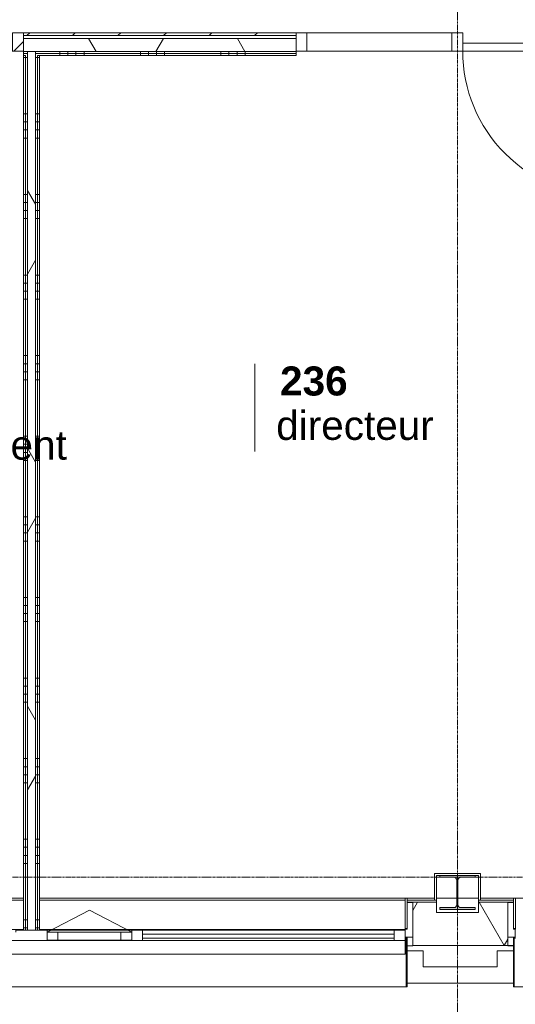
# Model space of a CAD drawing. Header units: millimetres. Extents: x -6115 to 78411, y -6358 to 59618.
# Tile 14 of 99: x 24282 to 27360, y -789 to 5319. Entities that reach past the tile are written whole.
import ezdxf

# ---------------------------------------------------------------- set-up
doc = ezdxf.new("R2010")
doc.units = ezdxf.units.MM
doc.linetypes.add('stramien', pattern=[22.225, 12.7, -3.175, 3.175, -3.175])
for name, color, linetype, lineweight in [('00_Algemeen', 7, 'Continuous', 35), ('22_Metselwerk', 7, 'Continuous', 9), ('25_Metaalconstructiewerk', 7, 'Continuous', 9), ('30_Kozijnen-ramen-deuren', 7, 'Continuous', 9), ('42_Dekvloeren en vloersystemen', 7, 'Continuous', 9)]:
    doc.layers.add(name, color=color, linetype=linetype, lineweight=lineweight)
doc.styles.add('Arial_1', font='arial.ttf', dxfattribs={"height": 180})
doc.styles.add('Arial_B', font='arialbd.ttf', dxfattribs={"height": 180})
pattern_1 = [(270, (24681.25, 5202.5), (500, 2e-12), []), (270, (24631.25, 5202.5), (500, 2e-12), []), (270, (24581.25, 5202.5), (500, 2e-12), []), (270, (24531.25, 5202.5), (500, 2e-12), [])]
pattern_2 = [(60, (0, 0), (-692.82, 400), []), (120, (0, 0), (-692.82, -400), [])]
pattern_3 = [(180, (24405, 2584.65), (-9e-13, -500), []), (180, (24405, 2634.65), (-9e-13, -500), []), (180, (24405, 2684.65), (-9e-13, -500), []), (180, (24405, 2734.65), (-9e-13, -500), [])]

# ---------------------------------------------------------------- blocks, each defined once
blk = doc.blocks.new('Direct Shape - 2410-10368 v1 - IFC-model constructie _zonder onderbouw_ _MM21228_-1202223-02 tweede verdieping overzicht')
at = {"layer": '25_Metaalconstructiewerk'}
blk.add_hatch(color=256, dxfattribs=at).paths.add_polyline_path([(26890, -200), (27110, -200), (27110, -189), (27021.5, -189), (27008.8, -183.7), (27003.5, -171), (27003.5, -19), (27008.8, -6.3), (27021.5, -1), (27110, -1), (27110, 10), (26890, 10), (26890, -1), (26978.5, -1), (26991.2, -6.3), (26996.5, -19), (26996.5, -171), (26991.2, -183.7), (26978.5, -189), (26890, -189)])
for p, q in [((27110, 10), (26890, 10)), ((26890, 10), (26890, -1)), ((27110, -1), (27110, 10)), ((26890, -1), (26978.5, -1)), ((26996.5, -19), (26996.5, -171)), ((27003.5, -171), (27003.5, -19)), ((27021.5, -1), (27110, -1)), ((26978.5, -189), (26890, -189)), ((26890, -189), (26890, -200)), ((26890, -200), (27110, -200)), ((27110, -189), (27021.5, -189)), ((27110, -200), (27110, -189))]:
    blk.add_line(p, q, dxfattribs=at)
for centre, start, end in [((26978.5, -19), 0, 90), ((27021.5, -19), 90, 180), ((26978.5, -171), 270, 0), ((27021.5, -171), 180, 270)]:
    blk.add_arc(centre, 18, start, end, dxfattribs=at)
blk = doc.blocks.new('Direct Shape - NLRS_28_SC_TLB_kolom HEA_gen_AT_kolom_gen_HEA220_857669-1202224-02 tweede verdieping overzicht')
blk.add_blockref('Direct Shape - 2410-10368 v1 - IFC-model constructie _zonder onderbouw_ _MM21228_-1202223-02 tweede verdieping overzicht', (0, 0))
blk = doc.blocks.new('2410-10368 v1 - IFC-model constructie _zonder onderbouw_ _MM21228__ifc-1-02 tweede verdieping overzicht')
at = {"layer": '25_Metaalconstructiewerk', "lineweight": 9}
blk.add_blockref('Direct Shape - NLRS_28_SC_TLB_kolom HEA_gen_AT_kolom_gen_HEA220_857669-1202224-02 tweede verdieping overzicht', (0, 0), dxfattribs=at)
blk = doc.blocks.new('32_AEE_VO_FIX_Binnendeuren - D_1800x2300_Deur_zijlicht rechts 900 lariks HPL grijs-V42-02 tweede verdieping overzicht')
at = {"layer": '30_Kozijnen-ramen-deuren', "true_color": 0xc0c0c0}
h = blk.add_hatch(dxfattribs=at)
h.set_pattern_fill('FP_137', color=9, style=0, pattern_type=2)
h.set_pattern_definition([(225, (27483, 5150), (212.132, -212.132), [])])
h.paths.add_polyline_path([(-450, 25.5), (-517, 25.5), (-517, -88.5), (-450, -88.5), (-450, -70.5)])
h.paths.add_polyline_path([(1417, 25.5), (1417, -88.5), (1484, -88.5), (1484, 25.5)])
at = {"layer": '30_Kozijnen-ramen-deuren'}
for p, q in [((-450, 25.5), (-517, 25.5)), ((450, 25.5), (-450, 25.5)), ((-450, 25.5), (-450, -24.5)), ((-450, -88.5), (-450, 25.5)), ((450, -24.5), (450, 25.5)), ((517, 25.5), (450, 25.5)), ((450, 25.5), (450, -88.5)), ((1417, 25.5), (517, 25.5)), ((517, -88.5), (517, 25.5)), ((1417, 25.5), (1417, -88.5)), ((1484, 25.5), (1417, 25.5)), ((-450, -24.5), (450, -24.5)), ((-517, -88.5), (-450, -88.5)), ((450, -88.5), (517, -88.5)), ((517, -88.5), (1417, -88.5)), ((1417, -88.5), (1484, -88.5))]:
    blk.add_line(p, q, dxfattribs=at)
blk = doc.blocks.new('32_AEE_VO_FIX_Binnendeuren - D_1800x2300_Deur_zijlicht rechts 900 lariks HPL grijs-V43-02 tweede verdieping overzicht')
at = {"layer": '30_Kozijnen-ramen-deuren', "true_color": 0xc0c0c0}
h = blk.add_hatch(dxfattribs=at)
h.set_pattern_fill('FP_138', color=9, style=0, pattern_type=2)
h.set_pattern_definition([(225, (23788, 5150), (212.132, -212.132), [])])
h.paths.add_polyline_path([(-517, 25.5), (-517, -88.5), (-450, -88.5), (-450, 25.5)])
h.paths.add_polyline_path([(1484, 25.5), (1417, 25.5), (1417, -88.5), (1484, -88.5), (1484, -52.5)])
at = {"layer": '30_Kozijnen-ramen-deuren'}
for p, q in [((-450, 25.5), (-517, 25.5)), ((450, 25.5), (-450, 25.5)), ((-450, 25.5), (-450, -24.5)), ((-450, -88.5), (-450, 25.5)), ((450, -24.5), (450, 25.5)), ((517, 25.5), (450, 25.5)), ((450, 25.5), (450, -88.5)), ((1417, 25.5), (517, 25.5)), ((517, -88.5), (517, 25.5)), ((1417, 25.5), (1417, -88.5)), ((1484, 25.5), (1417, 25.5)), ((-450, -24.5), (450, -24.5)), ((-517, -88.5), (-450, -88.5)), ((450, -88.5), (517, -88.5)), ((517, -88.5), (1417, -88.5)), ((1417, -88.5), (1484, -88.5))]:
    blk.add_line(p, q, dxfattribs=at)
blk = doc.blocks.new('System Panel - 31_AEE_glas-6582515-02 tweede verdieping overzicht')
at = {"layer": '30_Kozijnen-ramen-deuren'}
for p, q in [((781, 12.5), (-781, 12.5)), ((-781, 12.5), (-781, -12.5)), ((781, -12.5), (781, 12.5)), ((-781, -12.5), (781, -12.5))]:
    blk.add_line(p, q, dxfattribs=at)
blk = doc.blocks.new('Rectangular Mullion - 21_AEE_aluminium_BxD_68x77mm-5651140-02 tweede verdieping overzicht')
at = {"layer": '30_Kozijnen-ramen-deuren'}
blk.add_line((25045.5, -328.2), (26607.5, -328.2), dxfattribs=at)
blk = doc.blocks.new('Rectangular Mullion - 21_AEE_aluminium_BxD_68x77mm-6582519-02 tweede verdieping overzicht')
at = {"layer": '30_Kozijnen-ramen-deuren'}
for p, q in [((0, 38.5), (-68, 38.5)), ((-68, 38.5), (-68, -26.3)), ((0, -26.3), (0, 38.5))]:
    blk.add_line(p, q, dxfattribs=at)
blk = doc.blocks.new('Rectangular Mullion - 21_AEE_aluminium_BxD_193x77mm-6582513-02 tweede verdieping overzicht')
at = {"layer": '30_Kozijnen-ramen-deuren'}
for p, q in [((-96.5, 38.5), (96.5, 38.5)), ((-96.5, 25), (-96.5, 38.5)), ((96.5, 38.5), (96.5, 25)), ((-96.5, -26.3), (-96.5, -25)), ((96.5, -25), (96.5, -26.3))]:
    blk.add_line(p, q, dxfattribs=at)
blk = doc.blocks.new('31_AEE_VO_Vliesgevel Paneel - Raam Paneel-6582524-02 tweede verdieping overzicht')
at = {"layer": '30_Kozijnen-ramen-deuren'}
for p, q in [((-262.75, -25), (-262.75, 25)), ((-262.75, 25), (-195.75, 25)), ((-195.75, 25), (195.75, 25)), ((-195.75, 25), (-195.75, -25)), ((195.75, 25), (262.75, 25)), ((195.75, -25), (195.75, 25)), ((262.75, 25), (262.75, -25)), ((-195.75, -25), (-262.75, -25)), ((195.75, -25), (-195.75, -25)), ((262.75, -25), (195.75, -25))]:
    blk.add_line(p, q, dxfattribs=at)
blk = doc.blocks.new('Rectangular Mullion - 21_AEE_aluminium_BxD_68x77mm-6582514-02 tweede verdieping overzicht')
at = {"layer": '30_Kozijnen-ramen-deuren'}
for p, q in [((-34, 38.5), (34, 38.5)), ((-34, -26.3), (-34, 38.5)), ((34, 38.5), (34, 25)), ((34, -25), (34, -26.3))]:
    blk.add_line(p, q, dxfattribs=at)
blk = doc.blocks.new('Rectangular Mullion - 21_AEE_aluminium_BxD_68x77mm-5651149-02 tweede verdieping overzicht')
at = {"layer": '30_Kozijnen-ramen-deuren'}
blk.add_line((24452, -328.2), (24977.5, -328.2), dxfattribs=at)
blk = doc.blocks.new('41_AEE_SA_Lekdorpel_40mm overstek - Lekdorpel-V209-02 tweede verdieping overzicht')
at = {"layer": '30_Kozijnen-ramen-deuren'}
for p, q in [((-960, 200.5), (-960, 280.5)), ((-947.2, 280.5), (-960, 280.5)), ((-955, -13.4), (-955, 279.5)), ((-955, 279.5), (-947.2, 279.5)), ((960, 280.5), (948.3, 280.5)), ((948.3, 279.5), (955, 279.5)), ((955, 279.5), (955, -13.4)), ((960, 280.5), (960, 200.5)), ((-960, -13.4), (-960, 0.5)), ((960, 0.5), (960, -13.4)), ((-960, -13.4), (-960, -22.5)), ((-960, -21.5), (-960, -22.5)), ((-960, -22.5), (-955, -22.5)), ((-955, -13.4), (-955, -22.5)), ((-955, -21.7), (-955, -22.5)), ((-955, -22.5), (955, -22.5)), ((955, -22.5), (955, -13.4)), ((955, -22.5), (955, -21.7)), ((955, -22.5), (960, -22.5)), ((960, -22.5), (960, -13.4)), ((960, -22.5), (960, -21.5))]:
    blk.add_line(p, q, dxfattribs=at)
blk = doc.blocks.new('AEE_SA_Dagkant_interieur - Dagkant Interieur-8378029-02 tweede verdieping overzicht')
at = {"layer": '30_Kozijnen-ramen-deuren', "lineweight": 18}
for p, q in [((-947.6, 527), (-960.1, 527)), ((-960.1, 527), (-960.1, 335.6)), ((-947.6, 335.6), (-947.6, 527)), ((960.1, 527), (947.6, 527)), ((947.6, 527), (947.6, 335.6)), ((960.1, 335.6), (960.1, 527)), ((-960.1, 335.6), (-947.6, 335.6)), ((947.6, 335.6), (960.1, 335.6))]:
    blk.add_line(p, q, dxfattribs=at)
blk = doc.blocks.new('31_AEE_SA_Stelkozijn Special A3 - Specials A3-V210-02 tweede verdieping overzicht')
at = {"layer": '30_Kozijnen-ramen-deuren'}
for p, q in [((-1655, 502.5), (-1655, 514.5)), ((-1655, 514.5), (-1647.4, 514.5)), ((-1607.6, 514.5), (-762.4, 514.5)), ((-662.4, 514.5), (1607.6, 514.5)), ((-762.4, 333), (-1608.1, 333)), ((1608.1, 333), (-662.4, 333)), ((-1620, 232.5), (-1655, 232.5)), ((1655, 232.5), (1620, 232.5))]:
    blk.add_line(p, q, dxfattribs=at)
at = {"layer": '30_Kozijnen-ramen-deuren', "lineweight": 18}
for p, q in [((-1620.1, 502.5), (-1655, 502.5)), ((-1655, 502.5), (-1655, 284.5)), ((-1620.1, 338.5), (-1620.1, 502.5)), ((1655, 502.5), (1620.1, 502.5)), ((1620.1, 502.5), (1620.1, 338.5)), ((1655, 284.5), (1655, 502.5)), ((-1608.1, 338.5), (-1620.1, 338.5)), ((-1608.1, 284.5), (-1608.1, 338.5)), ((1620.1, 338.5), (1608.1, 338.5)), ((1608.1, 338.5), (1608.1, 284.5)), ((-1655, 284.5), (-1608.1, 284.5)), ((1608.1, 284.5), (1655, 284.5))]:
    blk.add_line(p, q, dxfattribs=at)
blk = doc.blocks.new('41_AEE_SA_Lekdorpel_40mm overstek - Lekdorpel-V211-02 tweede verdieping overzicht')
at = {"layer": '30_Kozijnen-ramen-deuren'}
for p, q in [((-1620, 200.5), (-1620, 280.5)), ((-1611.9, 280.5), (-1620, 280.5)), ((-1615, -13.4), (-1615, 279.5)), ((-1615, 279.5), (-1611.9, 279.5)), ((1620, 280.5), (1608.1, 280.5)), ((1608.1, 279.5), (1615, 279.5)), ((1615, 279.5), (1615, -13.4)), ((1620, 280.5), (1620, 200.5)), ((-1620, -13.4), (-1620, 0.5)), ((1620, 0.5), (1620, -13.4)), ((-1620, -13.4), (-1620, -22.5)), ((-1620, -21.5), (-1620, -22.5)), ((-1620, -22.5), (-1615, -22.5)), ((-1615, -13.4), (-1615, -22.5)), ((-1615, -21.7), (-1615, -22.5)), ((-1615, -22.5), (1615, -22.5)), ((1615, -22.5), (1615, -13.4)), ((1615, -22.5), (1615, -21.7)), ((1615, -22.5), (1620, -22.5)), ((1620, -22.5), (1620, -13.4)), ((1620, -22.5), (1620, -21.5))]:
    blk.add_line(p, q, dxfattribs=at)
blk = doc.blocks.new('AEE_SA_Dagkant_interieur - Dagkant Interieur-6592926-02 tweede verdieping overzicht')
at = {"layer": '30_Kozijnen-ramen-deuren', "lineweight": 18}
for p, q in [((-1607.6, 527), (-1620.1, 527)), ((-1620.1, 527), (-1620.1, 335.6)), ((-1607.6, 335.6), (-1607.6, 527)), ((1620.1, 527), (1607.6, 527)), ((1607.6, 527), (1607.6, 335.6)), ((1620.1, 335.6), (1620.1, 527)), ((-1620.1, 335.6), (-1607.6, 335.6)), ((1607.6, 335.6), (1620.1, 335.6))]:
    blk.add_line(p, q, dxfattribs=at)
blk = doc.blocks.new('30_AEE_VO_draairichting - 30_AEE_VO_draairichting-8196332-02 tweede verdieping overzicht')
at = {"layer": '30_Kozijnen-ramen-deuren'}
for p, q in [((0, -136), (-262.7, 0)), ((262.7, 0), (0, -136))]:
    blk.add_line(p, q, dxfattribs=at)
blk = doc.blocks.new('AEE_Zonnescherm - AEE_Zonnescherm-6441582-02 tweede verdieping overzicht')
at = {"layer": '30_Kozijnen-ramen-deuren'}
for p, q in [((23455.5, -393), (26675.5, -393)), ((23455.5, -393), (23455.5, -478)), ((26675.5, -393), (26675.5, -478)), ((26675.5, -478), (23455.5, -478))]:
    blk.add_line(p, q, dxfattribs=at)
blk = doc.blocks.new('30_AEE_VO_draairichting - 30_AEE_VO_draairichting-8193140-02 tweede verdieping overzicht')
at = {"layer": '30_Kozijnen-ramen-deuren'}
blk.add_line((-450, 900), (-450, 0), dxfattribs=at)
blk.add_arc((-450, 0), 900, 360, 90, dxfattribs=at)
blk = doc.blocks.new('00_AEE_tag_ruimte_klein - Naam _ nummer-752176-02 tweede verdieping overzicht')
at = {"layer": '00_Algemeen', "lineweight": 9}
for p, q in [((-8.061, 7.172), (-8.061, 4.245)), ((-8.061, 4.468), (-8.061, 1.718))]:
    blk.add_line(p, q, dxfattribs=at)

msp = doc.modelspace()

# ---------------------------------------------------------------- hatches: boundary and pattern name
at = {"layer": '22_Metselwerk'}
h = msp.add_hatch(dxfattribs=at)
h.set_pattern_fill('FP_2', color=256, angle=60, style=0, pattern_type=2)
h.set_pattern_definition(pattern_2)
h.paths.add_polyline_path([(28075, 5122.5), (28075, 5202.5), (28000, 5202.5), (28000, 5122.5), (28025, 5122.5)])
h.paths.add_polyline_path([(25999, 5122.5), (25999, 5202.5), (24305, 5202.5), (24305, 5122.5), (25418.8, 5122.5)])
h.paths.add_polyline_path([(22304, 5122.5), (22304, 5202.5), (21637.5, 5202.5), (21637.5, 5122.5), (21662.5, 5122.5)])
at = {"layer": '22_Metselwerk', "true_color": 0xc0c0c0}
h = msp.add_hatch(dxfattribs=at)
h.set_pattern_fill('FP_294', color=9, angle=45, style=0, pattern_type=2)
h.set_pattern_definition([(45, (27136.98, 5202.5), (-141.421, 141.421), [])])
h.paths.add_polyline_path([(32456, 5220.5), (32474, 5220.5), (32474, 5238.5), (31193.4, 5238.5), (31193.4, 5220.5), (31461.6, 5220.5)])
h.paths.add_polyline_path([(28000, 5220.5), (29192.4, 5220.5), (29192.4, 5238.5), (28000, 5238.5)])
h.paths.add_polyline_path([(25418.8, 5220.5), (25999, 5220.5), (25999, 5238.5), (24305, 5238.5), (24305, 5220.5)])
h.paths.add_polyline_path([(22304, 5220.5), (22304, 5238.5), (21800, 5238.5), (21800, 5220.5)])
at = {"layer": '22_Metselwerk'}
h = msp.add_hatch(dxfattribs=at)
h.set_pattern_fill('FP_293', color=256, style=0, pattern_type=2)
h.set_pattern_definition([(360, (27136.976, 5202.5), (6e-14, 50), [])])
h.paths.add_polyline_path([(32438, 5202.5), (32456, 5202.5), (32456, 5220.5), (31193.4, 5220.5), (31193.4, 5202.5), (31461.6, 5202.5)])
h.paths.add_polyline_path([(28000, 5202.5), (29192.4, 5202.5), (29192.4, 5220.5), (28000, 5220.5)])
h.paths.add_polyline_path([(25999, 5202.5), (25999, 5220.5), (24305, 5220.5), (24305, 5202.5), (25418.8, 5202.5)])
h.paths.add_polyline_path([(22304, 5202.5), (22304, 5220.5), (21800, 5220.5), (21800, 5202.5)])
h = msp.add_hatch(dxfattribs=at)
h.set_pattern_fill('FP_40', color=256, angle=-270, style=0, pattern_type=2)
h.set_pattern_definition(pattern_1)
h.paths.add_polyline_path([(28025, 5110), (28025, 5122.5), (28000, 5122.5), (28000, 5110)])
h.paths.add_polyline_path([(24380, 5110), (25999, 5110), (25999, 5122.5), (24380, 5122.5)])
h.paths.add_polyline_path([(24330, 5110), (24330, 5122.5), (24305, 5122.5), (24305, 5110)])
h.paths.add_polyline_path([(22304, 5110), (22304, 5122.5), (21637.5, 5122.5), (21637.5, 5110), (21662.5, 5110)])
h = msp.add_hatch(dxfattribs=at)
h.set_pattern_fill('FP_40', color=256, angle=-270, style=0, pattern_type=2)
h.set_pattern_definition(pattern_1)
h.paths.add_polyline_path([(28012.5, 5097.5), (28025, 5097.5), (28025, 5110), (28000, 5110), (28000, 5097.5)])
h.paths.add_polyline_path([(25999, 5097.5), (25999, 5110), (24380, 5110), (24380, 5097.5), (25418.8, 5097.5)])
h.paths.add_polyline_path([(24317.5, 5097.5), (24330, 5097.5), (24330, 5110), (24305, 5110), (24305, 5097.5)])
h.paths.add_polyline_path([(21650, 5097.5), (22304, 5097.5), (22304, 5110), (21650, 5110)])
h = msp.add_hatch(dxfattribs=at)
h.set_pattern_fill('FP_49', color=256, angle=90, style=0, pattern_type=2)
h.set_pattern_definition(pattern_3)
h.paths.add_polyline_path([(24305, -328.2), (24317.5, -328.2), (24317.5, 5097.5), (24305, 5097.5), (24305, -51.7)])
h = msp.add_hatch(dxfattribs=at)
h.set_pattern_fill('FP_49', color=256, angle=90, style=0, pattern_type=2)
h.set_pattern_definition(pattern_3)
h.paths.add_polyline_path([(24317.5, -328.2), (24330, -328.2), (24330, 5097.5), (24317.5, 5097.5), (24317.5, -51.7)])
h = msp.add_hatch(dxfattribs=at)
h.set_pattern_fill('FP_2', color=256, angle=60, style=0, pattern_type=2)
h.set_pattern_definition(pattern_2)
h.paths.add_polyline_path([(24380, -328.2), (24380, 5122.5), (24330, 5122.5), (24330, -328.2)])
h = msp.add_hatch(dxfattribs=at)
h.set_pattern_fill('FP_49', color=256, angle=90, style=0, pattern_type=2)
h.set_pattern_definition(pattern_3)
h.paths.add_polyline_path([(24380, -328.2), (24392.5, -328.2), (24392.5, 5097.5), (24380, 5097.5), (24380, -51.7)])
h = msp.add_hatch(dxfattribs=at)
h.set_pattern_fill('FP_49', color=256, angle=90, style=0, pattern_type=2)
h.set_pattern_definition(pattern_3)
h.paths.add_polyline_path([(24392.5, -328.2), (24405, -328.2), (24405, 5097.5), (24392.5, 5097.5), (24392.5, -51.7)])
h = msp.add_hatch(dxfattribs=at)
h.set_pattern_fill('FP_199', color=256, angle=60, style=0, pattern_type=2)
h.set_pattern_definition([(60, (21747.25, -424.5), (-519.615, 300), []), (120, (21747.25, -424.5), (-519.615, -300), [])])
h.paths.add_polyline_path([(43547.4, -424.5), (43624.5, -424.5), (43624.5, -154.5), (43330, -154.5), (43330, -220), (43070, -220), (43070, -154.5), (42647, -154.5), (42647, -158), (42682, -158), (42682, -424.5), (43245.2, -424.5)])
h.paths.add_polyline_path([(40525.9, -424.5), (40692, -424.5), (40692, -158), (40727, -158), (40727, -154.5), (40630, -154.5), (40630, -220), (40370, -220), (40370, -154.5), (40067.5, -154.5), (40067.5, -158.5), (40102.5, -158.5), (40102.5, -424.5), (40223.8, -424.5)])
h.paths.add_polyline_path([(38108.8, -424.5), (38112.5, -424.5), (38112.5, -158.5), (38147.5, -158.5), (38147.5, -154.5), (37930, -154.5), (37930, -220), (37670, -220), (37670, -154.5), (37487.4, -154.5), (37487.4, -158.5), (37522.4, -158.5), (37522.4, -424.5), (37806.6, -424.5)])
h.paths.add_polyline_path([(34180.9, -424.5), (34212.4, -424.5), (34212.4, -220), (33960, -220), (33960, -154.5), (32530, -154.5), (32530, -220), (32270, -220), (32270, -154.5), (31847.6, -154.5), (31847.6, -158), (31882.6, -158), (31882.6, -424.5), (33878.8, -424.5)])
h.paths.add_polyline_path([(29648.8, -424.5), (29892.6, -424.5), (29892.6, -158), (29927.6, -158), (29927.6, -154.5), (29830, -154.5), (29830, -220), (29570, -220), (29570, -154.5), (29267.5, -154.5), (29267.5, -158.5), (29302.5, -158.5), (29302.5, -424.5), (29346.6, -424.5)])
h.paths.add_polyline_path([(27312.5, -424.5), (27312.5, -158.5), (27347.5, -158.5), (27347.5, -154.5), (27130, -154.5), (27130, -220), (26870, -220), (26870, -154.5), (26687.4, -154.5), (26687.4, -158.5), (26722.4, -158.5), (26722.4, -424.5), (27231.6, -424.5)])
h.paths.add_polyline_path([(23412.4, -424.5), (23412.4, -220), (23160, -220), (23160, -154.5), (21820, -154.5), (21820, -220), (21380, -220), (21380, -154.5), (21242.5, -154.5), (21242.5, -372.5), (21390, -372.5), (21390, -424.5), (23303.8, -424.5)])
h.paths.add_polyline_path([(20010, -424.5), (20010, -372.5), (20157.5, -372.5), (20157.5, -154.5), (19442.5, -154.5), (19442.5, -372.5), (19590, -372.5), (19590, -424.5), (19980.2, -424.5)])
h.paths.add_polyline_path([(18210, -424.5), (18210, -372.5), (18357.5, -372.5), (18357.5, -154.5), (17642.5, -154.5), (17642.5, -372.5), (17790, -372.5), (17790, -424.5), (18167.4, -424.5)])
h.paths.add_polyline_path([(16052.4, -424.5), (16410, -424.5), (16410, -372.5), (16557.5, -372.5), (16557.5, -154.5), (16420, -154.5), (16420, -220), (15980, -220), (15980, -154.5), (15842.5, -154.5), (15842.5, -372.5), (15990, -372.5), (15990, -424.5)])
h.paths.add_polyline_path([(14239.5, -424.5), (14610, -424.5), (14610, -372.5), (14757.5, -372.5), (14757.5, -154.5), (14042.5, -154.5), (14042.5, -372.5), (14190, -372.5), (14190, -424.5)])
h.paths.add_polyline_path([(12426.7, -424.5), (12810, -424.5), (12810, -372.5), (12957.5, -372.5), (12957.5, -154.5), (12242.5, -154.5), (12242.5, -372.5), (12390, -372.5), (12390, -424.5)])
h.paths.add_polyline_path([(11010, -424.5), (11010, -372.5), (11157.5, -372.5), (11157.5, -154.5), (11020, -154.5), (11020, -220), (10580, -220), (10580, -154.5), (10442.5, -154.5), (10442.5, -372.5), (10590, -372.5), (10590, -424.5), (10915.9, -424.5)])
h.paths.add_polyline_path([(9210, -424.5), (9210, -372.5), (9357.5, -372.5), (9357.5, -154.5), (8642.5, -154.5), (8642.5, -372.5), (8790, -372.5), (8790, -424.5), (9103.1, -424.5)])
h.paths.add_polyline_path([(7290.2, -424.5), (7410, -424.5), (7410, -372.5), (7557.5, -372.5), (7557.5, -154.5), (6842.5, -154.5), (6842.5, -372.5), (6990, -372.5), (6990, -424.5)])
h.paths.add_polyline_path([(5610, -424.5), (5610, -372.5), (5757.5, -372.5), (5757.5, -154.5), (5620, -154.5), (5620, -220), (5180, -220), (5180, -154.5), (220, -154.5), (220, -220), (-154.5, -220), (-154.5, -424.5), (5477.4, -424.5)])
h.paths.add_polyline_path([(23420, -158.5), (23447.4, -158.5), (23447.4, -154.5), (23420, -154.5)])
h.paths.add_polyline_path([(34247.4, -158.5), (34247.4, -154.5), (34220, -154.5), (34220, -158.5)])
h = msp.add_hatch(dxfattribs=at)
h.set_pattern_fill('FP_198', color=256, angle=90, style=0, pattern_type=2)
h.set_pattern_definition([(90, (21947.25, -424.5), (-500, -2e-12), []), (90, (21997.25, -424.5), (-500, -2e-12), []), (90, (22047.25, -424.5), (-500, -2e-12), []), (90, (22097.25, -424.5), (-500, -2e-12), [])])
h.paths.add_polyline_path([(43330, -142.5), (43342.5, -142.5), (43342.5, -130), (43330, -130)])
h.paths.add_polyline_path([(42647, -142.5), (43045, -142.5), (43045, -130), (42647, -130)])
h.paths.add_polyline_path([(40345, -142.5), (40345, -130), (40067.5, -130), (40067.5, -142.5), (40223.8, -142.5)])
h.paths.add_polyline_path([(40655, -142.5), (40727, -142.5), (40727, -130), (40655, -130)])
h.paths.add_polyline_path([(37487.4, -142.5), (37657.5, -142.5), (37657.5, -130), (37487.4, -130)])
h.paths.add_polyline_path([(38108.8, -142.5), (38147.5, -142.5), (38147.5, -130), (37942.5, -130), (37942.5, -142.5)])
h.paths.add_polyline_path([(32257.5, -142.5), (32257.5, -130), (31847.6, -130), (31847.6, -142.5), (32065.9, -142.5)])
h.paths.add_polyline_path([(34220, -142.5), (34247.4, -142.5), (34247.4, -130), (34220, -130)])
h.paths.add_polyline_path([(32542.5, -142.5), (33947.5, -142.5), (33947.5, -130), (32542.5, -130)])
h.paths.add_polyline_path([(29927.6, -142.5), (29927.6, -130), (29842.5, -130), (29842.5, -142.5)])
h.paths.add_polyline_path([(29557.5, -142.5), (29557.5, -130), (29267.5, -130), (29267.5, -142.5), (29346.6, -142.5)])
h.paths.add_polyline_path([(27347.5, -142.5), (27347.5, -130), (27142.5, -130), (27142.5, -142.5), (27231.6, -142.5)])
h.paths.add_polyline_path([(26857.5, -142.5), (26857.5, -130), (26687.4, -130), (26687.4, -142.5)])
h.paths.add_polyline_path([(23147.5, -142.5), (23147.5, -130), (21820, -130), (21820, -142.5), (23001.7, -142.5)])
h.paths.add_polyline_path([(23447.4, -142.5), (23447.4, -130), (23420, -130), (23420, -142.5)])
h.paths.add_polyline_path([(19980.2, -142.5), (20157.5, -142.5), (20157.5, -130), (19442.5, -130), (19442.5, -142.5)])
h.paths.add_polyline_path([(21242.5, -142.5), (21380, -142.5), (21380, -130), (21242.5, -130)])
h.paths.add_polyline_path([(18357.5, -142.5), (18357.5, -130), (17642.5, -130), (17642.5, -142.5), (18167.4, -142.5)])
h.paths.add_polyline_path([(16420, -142.5), (16557.5, -142.5), (16557.5, -130), (16420, -130)])
h.paths.add_polyline_path([(15980, -142.5), (15980, -130), (15842.5, -130), (15842.5, -142.5)])
h.paths.add_polyline_path([(14239.5, -142.5), (14757.5, -142.5), (14757.5, -130), (14042.5, -130), (14042.5, -142.5)])
h.paths.add_polyline_path([(12242.5, -142.5), (12957.5, -142.5), (12957.5, -130), (12242.5, -130)])
h.paths.add_polyline_path([(11157.5, -142.5), (11157.5, -130), (11020, -130), (11020, -142.5)])
h.paths.add_polyline_path([(9357.5, -142.5), (9357.5, -130), (8642.5, -130), (8642.5, -142.5), (9103.1, -142.5)])
h.paths.add_polyline_path([(10580, -142.5), (10580, -130), (10442.5, -130), (10442.5, -142.5)])
h.paths.add_polyline_path([(7557.5, -142.5), (7557.5, -130), (7125, -130), (7125, -142.5), (7290.2, -142.5)])
h.paths.add_polyline_path([(7095, -142.5), (7095, -130), (6842.5, -130), (6842.5, -142.5), (6988.1, -142.5)])
h.paths.add_polyline_path([(4873.1, -142.5), (5180, -142.5), (5180, -130), (220, -130), (220, -142.5), (3664.5, -142.5)])
h.paths.add_polyline_path([(5620, -142.5), (5757.5, -142.5), (5757.5, -130), (5620, -130)])

# ---------------------------------------------------------------- linework, layer by layer
at = {"layer": '00_Algemeen', "color": 150, "linetype": 'stramien', "lineweight": 9, "true_color": 0x0080ff}
for p, q in [((27000, -4950.1), (27000, 59018.3)), ((77811.4, 0), (-5515.3, 0))]:
    msp.add_line(p, q, dxfattribs=at)
at = {"layer": '22_Metselwerk', "lineweight": 18}
for p, q in [((24305, 5238.5), (24305, 5110)), ((25999, 5238.5), (24305, 5238.5)), ((25999, 5110), (25999, 5238.5)), ((24330, 5110), (24305, 5110)), ((24330, -328.2), (24330, 5110)), ((25999, 5110), (24380, 5110)), ((24380, -328.2), (24380, 5110)), ((26687.4, -154.5), (26687.4, -158.5)), ((26687.4, -154.5), (26870, -154.5)), ((26687.4, -158.5), (26722.4, -158.5)), ((26722.4, -158.5), (26722.4, -424.5)), ((26870, -220), (26870, -154.5)), ((27130, -154.5), (27130, -220)), ((27130, -154.5), (27347.5, -154.5)), ((27347.4, -155.5), (27312.5, -155.5)), ((27312.5, -155.5), (27312.5, -373.5)), ((27312.5, -424.5), (27312.5, -158.5)), ((27312.5, -158.5), (27347.5, -158.5)), ((27347.4, -319.5), (27347.4, -155.5)), ((27347.5, -158.5), (27347.5, -154.5)), ((27130, -220), (26870, -220)), ((24330, -328.2), (24380, -328.2)), ((27359.4, -319.5), (27347.4, -319.5)), ((27359.4, -373.5), (27359.4, -319.5)), ((26722.4, -424.5), (27312.5, -424.5)), ((27312.5, -373.5), (27359.4, -373.5)), ((26787.4, -457.5), (26687.4, -457.5)), ((26687.4, -457.5), (26687.4, -557.5)), ((26787.4, -557.5), (26787.4, -457.5)), ((27347.5, -457.5), (27247.5, -457.5)), ((27247.5, -457.5), (27247.5, -557.5)), ((27347.5, -657.5), (27347.5, -457.5)), ((26687.4, -557.5), (26687.4, -657.5)), ((27247.5, -557.5), (26787.4, -557.5)), ((26687.4, -657.5), (27347.5, -657.5))]:
    msp.add_line(p, q, dxfattribs=at)
at = {"layer": '22_Metselwerk'}
for p, q in [((25999, 5220.5), (24305, 5220.5)), ((25999, 5202.5), (24305, 5202.5)), ((25999, 5122.5), (24305, 5122.5)), ((24305, 5110), (24305, -328.2)), ((24317.5, 5097.5), (24305, 5097.5)), ((24317.5, -328.2), (24317.5, 5097.5)), ((24330, 5122.5), (24330, 5110)), ((24380, 5122.5), (24380, 5110)), ((24392.5, 5097.5), (25999, 5097.5)), ((24392.5, -328.2), (24392.5, 5097.5)), ((24405, -328.2), (24405, 5097.5)), ((25999, 5097.5), (25999, 5110)), ((26857.5, 22.5), (26857.5, -142.5)), ((27142.5, 22.5), (26857.5, 22.5)), ((26870, -154.5), (26870, 10)), ((26870, 10), (27130, 10)), ((27130, 10), (27130, -154.5)), ((27142.5, -142.5), (27142.5, 22.5)), ((26857.5, -130), (26687.4, -130)), ((26687.4, -130), (26687.4, -154.5)), ((26687.4, -142.5), (26870, -142.5)), ((27130, -142.5), (27347.5, -142.5)), ((27142.5, -130), (28000, -130)), ((27347.5, -154.5), (27347.5, -130)), ((24305, -328.2), (24330, -328.2)), ((24380, -328.2), (24405, -328.2)), ((27347.5, -424.5), (27312.5, -424.5)), ((27347.5, -425.5), (27312.5, -425.5)), ((27347.5, -377.5), (27347.5, -373.5))]:
    msp.add_line(p, q, dxfattribs=at)
at = {"layer": '42_Dekvloeren en vloersystemen'}
for p, q in [((23459.8, -130), (24305, -130)), ((24405, -130), (26687.4, -130)), ((26870, -130), (26996.5, -130)), ((27003.5, -130), (27130, -130))]:
    msp.add_line(p, q, dxfattribs=at)

# ---------------------------------------------------------------- block references
at = {"lineweight": 5}
msp.add_blockref('2410-10368 v1 - IFC-model constructie _zonder onderbouw_ _MM21228__ifc-1-02 tweede verdieping overzicht', (0, 0), dxfattribs=at)
at = {"layer": '00_Algemeen', "lineweight": 9, "xscale": 99.99999999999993, "yscale": 99.99999999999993, "zscale": 99.99999999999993}
msp.add_blockref('00_AEE_tag_ruimte_klein - Naam _ nummer-752176-02 tweede verdieping overzicht', (26547.6, 2467.9), dxfattribs=at)
at = {"layer": '30_Kozijnen-ramen-deuren', "rotation": 180}
for name, p in [('32_AEE_VO_FIX_Binnendeuren - D_1800x2300_Deur_zijlicht rechts 900 lariks HPL grijs-V43-02 tweede verdieping overzicht', (23788, 5150)), ('32_AEE_VO_FIX_Binnendeuren - D_1800x2300_Deur_zijlicht rechts 900 lariks HPL grijs-V42-02 tweede verdieping overzicht', (27483, 5150)), ('30_AEE_VO_draairichting - 30_AEE_VO_draairichting-8193140-02 tweede verdieping overzicht', (27483, 5124.5)), ('30_AEE_VO_draairichting - 30_AEE_VO_draairichting-8196332-02 tweede verdieping overzicht', (24714.7, -341.7)), ('31_AEE_VO_Vliesgevel Paneel - Raam Paneel-6582524-02 tweede verdieping overzicht', (24714.7, -366.7)), ('System Panel - 31_AEE_glas-6582515-02 tweede verdieping overzicht', (25826.5, -366.7))]:
    msp.add_blockref(name, p, dxfattribs=at)
at = {"layer": '30_Kozijnen-ramen-deuren'}
for name, p in [('31_AEE_SA_Stelkozijn Special A3 - Specials A3-V210-02 tweede verdieping overzicht', (25067.4, -658)), ('AEE_SA_Dagkant_interieur - Dagkant Interieur-6592926-02 tweede verdieping overzicht', (25067.4, -658)), ('AEE_SA_Dagkant_interieur - Dagkant Interieur-8378029-02 tweede verdieping overzicht', (28307.5, -658)), ('Rectangular Mullion - 21_AEE_aluminium_BxD_68x77mm-5651149-02 tweede verdieping overzicht', (0, 0)), ('Rectangular Mullion - 21_AEE_aluminium_BxD_68x77mm-5651140-02 tweede verdieping overzicht', (0, 0)), ('Rectangular Mullion - 21_AEE_aluminium_BxD_68x77mm-6582519-02 tweede verdieping overzicht', (26675.5, -366.7)), ('41_AEE_SA_Lekdorpel_40mm overstek - Lekdorpel-V211-02 tweede verdieping overzicht', (25067.4, -658)), ('AEE_Zonnescherm - AEE_Zonnescherm-6441582-02 tweede verdieping overzicht', (0, 0)), ('41_AEE_SA_Lekdorpel_40mm overstek - Lekdorpel-V209-02 tweede verdieping overzicht', (28307.5, -658))]:
    msp.add_blockref(name, p, dxfattribs=at)
at = {"layer": '30_Kozijnen-ramen-deuren', "extrusion": (0, 0, -1)}
for name, p in [('Rectangular Mullion - 21_AEE_aluminium_BxD_193x77mm-6582513-02 tweede verdieping overzicht', (-24355.5, -366.7)), ('Rectangular Mullion - 21_AEE_aluminium_BxD_68x77mm-6582514-02 tweede verdieping overzicht', (-25011.5, -366.7))]:
    msp.add_blockref(name, p, dxfattribs=at)

# ---------------------------------------------------------------- texts
at = {"layer": '00_Algemeen', "lineweight": 9, "char_height": 180, "attachment_point": 1}
for s, insert, width, style in [('236', (25898.9, 3167.9), 505.063, 'Arial_B'), ('directeur', (25875, 2892.3), 1138.396, 'Arial_1'), ('management assistent', (22045, 2769.7), 2942.193, 'Arial_1')]:
    msp.add_mtext(s, dxfattribs=dict(at, insert=insert, width=width, style=style))

doc.saveas('drawing.dxf')
